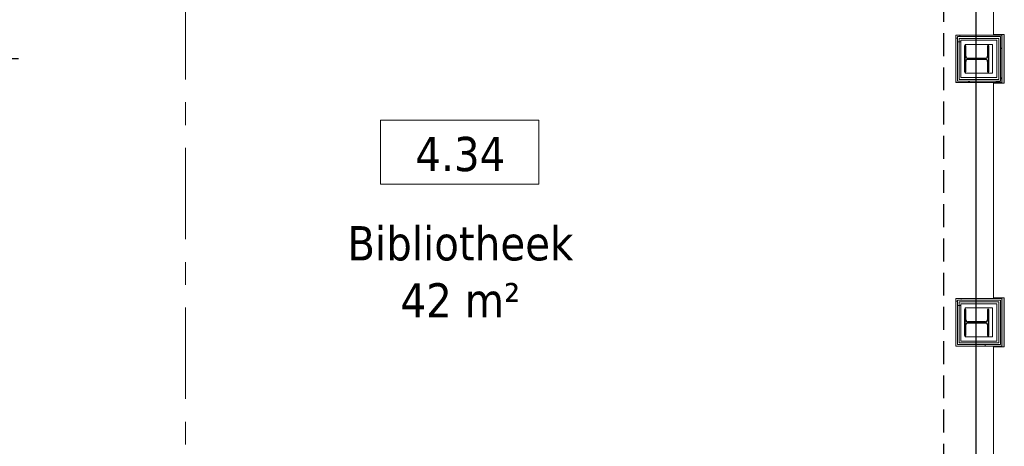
# Model space of a CAD drawing. Extents: x 2744 to 57639, y 3641 to 38820.
# Tile 160 of 179: x 47362 to 54213, y 31299 to 34268. Entities that reach past the tile are written whole.
import ezdxf

# ---------------------------------------------------------------- set-up
doc = ezdxf.new("R2010")
doc.units = 0
doc.header["$LTSCALE"] = 50
doc.header["$PDSIZE"] = -5
doc.linetypes.add('HIDDEN2', pattern=[4.7625, 3.175, -1.5875])
doc.linetypes.add('stramien', pattern=[22.225, 12.7, -3.175, 3.175, -3.175])
doc.layers.get('0').update_dxf_attribs({"linetype": 'CONTINUOUS'})
doc.layers.get('DEFPOINTS').update_dxf_attribs({"linetype": 'CONTINUOUS'})
for name, color, linetype, lineweight in [('A-AREA-IDEN', 8, 'CONTINUOUS', 18), ('A-FLOR-OTLN', 8, 'CONTINUOUS', 18), ('A-GLAZ', 8, 'CONTINUOUS', 25), ('A-WALL-MBNI', 8, 'CONTINUOUS', 25), ('A-WALL-PATT', 8, 'CONTINUOUS', 50), ('I-WALL', 8, 'CONTINUOUS', 25), ('S-COLS', 8, 'CONTINUOUS', 18), ('S-GRID', 8, 'CONTINUOUS', 18)]:
    doc.layers.add(name, color=color, linetype=linetype, lineweight=lineweight)
doc.layers.add('AS-M38--_F123--_Wandlengte', color=1, linetype='CONTINUOUS')
doc.styles.get("Standard").update_dxf_attribs({"font": 'isocp.shx'})
doc.styles.add('Tahoma_1', font='TAHOMA.TTF', dxfattribs={"height": 238.040123})
doc.dimstyles.new('CWall_F2_Wandlengte', dxfattribs={"dimscale": 50, "dimtxt": 2.5, "dimasz": 2, "dimexe": 1, "dimexo": 1, "dimgap": 0.5, "dimtad": 1, "dimdec": 0, "dimdsep": 46, "dimtxsty": 'Standard', "dimcen": 2.5, "dimclrt": 2, "dimadec": 0, "dimazin": 0, "dimtfac": 1, "dimtdec": 0, "dimtix": 1, "dimtmove": 2, "dimatfit": 0, "dimfxl": 0, "dimtolj": 1, "dimtzin": 0, "dimarcsym": 0})
pattern_1 = [(0, (0, 0), (406.4, 101.6), [33.528, -271.272, 33.528, -271.272, -1625.6]), (0, (0, 0), (406.4, 101.6), [-609.6, 33.528, -576.072, 33.528, -271.272, -711.2]), (0, (0, 0), (406.4, 101.6), [-1524, 33.528, -169.672, 33.528, -474.472]), (120, (152.4, 50.8), (-291.18818, 301.15272), [33.528, -271.272, 33.528, -271.272, -1625.6]), (120, (152.4, 50.8), (-291.18818, 301.15272), [-609.6, 33.528, -576.072, 33.528, -271.272, -711.2]), (120, (152.4, 50.8), (-291.18818, 301.15272), [-1524, 33.528, -169.672, 33.528, -474.472]), (240, (203.2, 254), (-115.21182, -402.75272), [33.528, -271.272, 33.528, -271.272, -1625.6]), (240, (203.2, 254), (-115.21182, -402.75272), [-609.6, 33.528, -576.072, 33.528, -271.272, -711.2]), (240, (203.2, 254), (-115.21182, -402.75272), [-1524, 33.528, -169.672, 33.528, -474.472])]
pattern_2 = [(0, (53876.6, 31929.03), (0, 500), []), (0, (53876.6, 31879.03), (0, 500), []), (0, (53876.6, 31829.03), (0, 500), []), (0, (53876.6, 31779.03), (0, 500), [])]
pattern_3 = [(0, (53876.6, 33762.37), (0, 500), []), (0, (53876.6, 33712.37), (0, 500), []), (0, (53876.6, 33662.37), (0, 500), []), (0, (53876.6, 33612.37), (0, 500), [])]

# ---------------------------------------------------------------- blocks, each defined once
blk = doc.blocks.new('10844_ABT model nieuw_export 08-11-2012_rvt-1-Plotview 4e Verdieping - schaal 1 op 100')
at = {"layer": 'S-COLS', "lineweight": 5}
for points in [[(54106.3, 33904.9), (54106.3, 34084.9), (54096.8, 34084.9), (54096.8, 34012.9), (54092.4, 34002.3), (54081.8, 33997.9), (53959.8, 33997.9), (53949.2, 34002.3), (53944.8, 34012.9), (53944.8, 34084.9), (53935.3, 34084.9), (53935.3, 33904.9), (53944.8, 33904.9), (53944.8, 33976.9), (53949.2, 33987.5), (53959.8, 33991.9), (54081.8, 33991.9), (54092.4, 33987.5), (54096.8, 33976.9), (54096.8, 33904.9)], [(53944.8, 32071.2), (53944.8, 32143.2), (53949.2, 32153.8), (53959.8, 32158.2), (54081.8, 32158.2), (54092.4, 32153.8), (54096.8, 32143.2), (54096.8, 32071.2), (54106.3, 32071.2), (54106.3, 32251.2), (54096.8, 32251.2), (54096.8, 32179.2), (54092.4, 32168.6), (54081.8, 32164.2), (53959.8, 32164.2), (53949.2, 32168.6), (53944.8, 32179.2), (53944.8, 32251.2), (53935.3, 32251.2), (53935.3, 32071.2)]]:
    blk.add_hatch(color=256, dxfattribs=at).paths.add_polyline_path(points, flags=0)
at = {"layer": 'S-COLS', "color": 0, "lineweight": 25}
for p, q in [((53944.8, 34084.9), (53935.3, 34084.9)), ((53935.3, 34084.9), (53935.3, 33904.9)), ((53944.8, 34012.9), (53944.8, 34084.9)), ((54106.3, 34084.9), (54096.8, 34084.9)), ((54096.8, 34084.9), (54096.8, 34012.9)), ((54106.3, 33904.9), (54106.3, 34084.9)), ((54081.8, 33997.9), (53959.8, 33997.9)), ((53959.8, 33991.9), (54081.8, 33991.9)), ((53944.8, 33904.9), (53944.8, 33976.9)), ((54096.8, 33976.9), (54096.8, 33904.9)), ((53935.3, 33904.9), (53944.8, 33904.9)), ((54096.8, 33904.9), (54106.3, 33904.9)), ((53944.8, 32251.2), (53935.3, 32251.2)), ((53935.3, 32251.2), (53935.3, 32071.2)), ((53944.8, 32179.2), (53944.8, 32251.2)), ((54106.3, 32251.2), (54096.8, 32251.2)), ((54096.8, 32251.2), (54096.8, 32179.2)), ((54106.3, 32071.2), (54106.3, 32251.2)), ((53944.8, 32071.2), (53944.8, 32143.2)), ((54081.8, 32164.2), (53959.8, 32164.2)), ((53959.8, 32158.2), (54081.8, 32158.2)), ((54096.8, 32143.2), (54096.8, 32071.2)), ((53935.3, 32071.2), (53944.8, 32071.2)), ((54096.8, 32071.2), (54106.3, 32071.2))]:
    blk.add_line(p, q, dxfattribs=at)
for centre, start, end in [((53959.8, 34012.9), 180, 270), ((53959.8, 33976.9), 90, 180), ((54081.8, 34012.9), 270, 0), ((54081.8, 33976.9), 0, 90), ((53959.8, 32179.2), 180, 270), ((53959.8, 32143.2), 90, 180), ((54081.8, 32179.2), 270, 0), ((54081.8, 32143.2), 0, 90)]:
    blk.add_arc(centre, 15, start, end, dxfattribs=at)
blk = doc.blocks.new('28_KA_Prefab betonnen borstwering vierde verdieping - 28_KA_Prefab betonnen borstwering vierde verdieping-10080192-Plotview 4e Verdieping - schaal 1 op 100')
at = {"layer": 'A-WALL-PATT', "lineweight": 25}
h = blk.add_hatch(color=256, dxfattribs=at)
h.paths.add_polyline_path([(54283.1, 17595.2), (54296.6, 17595.2), (54296.6, 17755.4), (54283.1, 17755.4), (54283.1, 17600.2), (54186.6, 17600.2), (54186.6, 17595.2)], flags=0)
h.paths.add_polyline_path([(54436.6, 19068.4), (54436.6, 19068.4), (54296.6, 19068.4), (54296.6, 19588), (54283.1, 19588), (54283.1, 19068.4), (54416.2, 19068.4)], flags=0)
h.paths.add_polyline_path([(54186.6, 19158.2), (54212.4, 19158.2), (54212.4, 19498.5), (54186.6, 19498.5), (54186.6, 19493.2), (54196.6, 19493.2), (54196.6, 19163.2), (54186.6, 19163.2)], flags=0)
h.paths.add_polyline_path([(54306.6, 20901), (54296.6, 20901.7), (54296.6, 21421.4), (54283.1, 21421.4), (54283.1, 20901), (54296.6, 20901)], flags=0)
h.paths.add_polyline_path([(54196.6, 20991.2), (54212.4, 20991.2), (54212.4, 21331.5), (54186.6, 21331.5), (54186.6, 21326.5), (54196.6, 21326.5), (54196.6, 20996.5), (54186.6, 20996.5), (54186.6, 20991.2)], flags=0)
h.paths.add_polyline_path([(54296.6, 22734.4), (54296.6, 22735), (54296.6, 23254.7), (54283.1, 23254.7), (54283.1, 22734.4), (54288.1, 22734.4)], flags=0)
h.paths.add_polyline_path([(54212.4, 22824.9), (54212.4, 23165.2), (54186.6, 23165.2), (54186.6, 23159.9), (54196.6, 23159.9), (54196.6, 22829.9), (54186.6, 22829.9), (54186.6, 22824.9), (54196.6, 22824.9)], flags=0)
h.paths.add_polyline_path([(54306.6, 24567.7), (54296.6, 24568.4), (54296.6, 25088), (54283.1, 25088), (54283.1, 24567.7), (54306.6, 24567.7)], flags=0)
h.paths.add_polyline_path([(54186.6, 24658.2), (54212.4, 24658.2), (54212.4, 24998.5), (54186.6, 24998.5), (54186.6, 24993.2), (54196.6, 24993.2), (54196.6, 24663.2), (54186.6, 24663.2)], flags=0)
h.paths.add_polyline_path([(54316.7, 26401), (54296.6, 26401.7), (54296.6, 26921.4), (54283.1, 26921.4), (54283.1, 26709.2), (54296.1, 26709.2), (54296.1, 26614.2), (54283.1, 26614.2), (54283.1, 26401), (54306.6, 26401)], flags=0)
h.paths.add_polyline_path([(54196.6, 26491.5), (54212.4, 26491.5), (54212.4, 26614.2), (54196.6, 26614.2), (54196.6, 26496.5), (54186.6, 26496.5), (54186.6, 26491.5)], flags=0)
h.paths.add_polyline_path([(54196.6, 26709.2), (54212.4, 26709.2), (54212.4, 26831.9), (54186.6, 26831.9), (54186.6, 26826.5), (54196.6, 26826.5), (54196.6, 26761.5)], flags=0)
h.paths.add_polyline_path([(54306.6, 28234.4), (54296.6, 28235), (54296.6, 28447.4), (54283.1, 28447.4), (54283.1, 28234.4), (54296.6, 28234.4)], flags=0)
h.paths.add_polyline_path([(54212.4, 28324.9), (54212.4, 28447.4), (54196.6, 28447.4), (54196.6, 28329.9), (54186.6, 28329.9), (54186.6, 28324.9), (54196.6, 28324.9)], flags=0)
h.paths.add_polyline_path([(54196.6, 28542.4), (54212.4, 28542.4), (54212.4, 28665.2), (54186.6, 28665.2), (54186.6, 28659.9), (54196.6, 28659.9), (54196.6, 28594.9)], flags=0)
h.paths.add_polyline_path([(54287.6, 28542.4), (54296.6, 28542.4), (54296.6, 28754.7), (54283.1, 28754.7), (54283.1, 28542.4)], flags=0)
h.paths.add_polyline_path([(54288.1, 30067.7), (54296.6, 30068.4), (54296.6, 30280.7), (54283.1, 30280.7), (54283.1, 30067.7)], flags=0)
h.paths.add_polyline_path([(54191.6, 30158.2), (54212.4, 30158.2), (54212.4, 30280.7), (54196.6, 30280.7), (54196.6, 30163.2), (54186.6, 30163.2), (54186.6, 30158.2)], flags=0)
h.paths.add_polyline_path([(54196.6, 30375.7), (54212.4, 30375.7), (54212.4, 30498.5), (54186.6, 30498.5), (54186.6, 30493.2), (54196.6, 30493.2), (54196.6, 30414.7)], flags=0)
h.paths.add_polyline_path([(54283.1, 30375.7), (54296.6, 30375.7), (54296.6, 30588), (54283.1, 30588), (54283.1, 30414.7)], flags=0)
h.paths.add_polyline_path([(54296.6, 31901), (54296.6, 31901.7), (54296.6, 32421.4), (54283.1, 32421.4), (54283.1, 31901), (54288.1, 31901)], flags=0)
h.paths.add_polyline_path([(54186.6, 31991.5), (54212.4, 31991.5), (54212.4, 32331.9), (54186.6, 32331.9), (54186.6, 32326.5), (54196.6, 32326.5), (54196.6, 31996.5), (54186.6, 31996.5)], flags=0)
h.paths.add_polyline_path([(54283.1, 33734.4), (54296.6, 33735), (54296.6, 34255.4), (54283.1, 34255.4), (54283.1, 33735)], flags=0)
h.paths.add_polyline_path([(54186.6, 33824.9), (54212.4, 33824.9), (54212.4, 34165.2), (54186.6, 34165.2), (54186.6, 34159.9), (54196.6, 34159.9), (54196.6, 33829.9), (54186.6, 33829.9)], flags=0)
h.paths.add_polyline_path([(54288.1, 35568.4), (54296.6, 35568.4), (54296.6, 36088.2), (53756.4, 36088.2), (53756.4, 36074.7), (54016.5, 36074.7), (54016.5, 35998.5), (53865.8, 35998.5), (53865.8, 35978.2), (53876.6, 35978.2), (53876.6, 35993.2), (54196.6, 35993.2), (54196.6, 35663.2), (54186.6, 35663.2), (54186.6, 35658.2), (54207.4, 35658.2), (54207.4, 35827.9), (54283.1, 35827.9), (54283.1, 35568.4)], flags=0)
h.paths.add_polyline_path([(52043.3, 35978.2), (52043.3, 35993.2), (52354.1, 35993.2), (52353.3, 35998.5), (52012.4, 35998.5), (52012.4, 35978.2)], flags=0)
h.paths.add_polyline_path([(50179.1, 35978.2), (50189.9, 35978.2), (50189.9, 35993.2), (50509.9, 35993.2), (50509.9, 35978.2), (50520.7, 35978.2), (50520.7, 35998.5), (50179.1, 35998.5), (50179.1, 35983.2)], flags=0)
h.paths.add_polyline_path([(48676.6, 35978.2), (48687.4, 35978.2), (48687.4, 35998.5), (48345.8, 35998.5), (48345.8, 35978.2), (48356.6, 35978.2), (48356.6, 35993.2), (48676.6, 35993.2), (48676.6, 35983.2)], flags=0)
h.paths.add_polyline_path([(46854.1, 35978.2), (46854.1, 35998.5), (46730.8, 35998.5), (46730.8, 35993.5), (46635.8, 35993.5), (46635.8, 35998.5), (46512.4, 35998.5), (46512.4, 35978.2), (46523.3, 35978.2), (46523.3, 35993.2), (46843.3, 35993.2), (46843.3, 35978.2)], flags=0)
h.paths.add_polyline_path([(45020.4, 35978.2), (45020.4, 35998.5), (44678.8, 35998.5), (44678.8, 35978.2), (44689.9, 35978.2), (44689.9, 35993.2), (45009.9, 35993.2), (45009.9, 35978.2)], flags=0)
h.paths.add_polyline_path([(42845.8, 35978.2), (42856.6, 35978.2), (42856.6, 35993.2), (43176.6, 35993.2), (43176.6, 35978.2), (43187.4, 35978.2), (43187.4, 35998.5), (42845.8, 35998.5), (42845.8, 35983.2)], flags=0)
h.paths.add_polyline_path([(41073.3, 35978.2), (41073.3, 36082.2), (41293.3, 36081.4), (41293.3, 35978.2), (41298.3, 35978.2), (41298.3, 36074.7), (41443.4, 36074.7), (41443.4, 36088.2), (40923.1, 36088.2), (40923.1, 36079.7), (40898.1, 36079.7), (40898.1, 36074.7), (41068.1, 36074.7), (41068.1, 35978.2)], flags=0)
h.paths.add_polyline_path([(39509.9, 35978.2), (39520.7, 35978.2), (39520.7, 35998.5), (39179.1, 35998.5), (39179.1, 35978.2), (39189.9, 35978.2), (39189.9, 35993.2), (39509.9, 35993.2), (39509.9, 35983.2)], flags=0)
h.paths.add_polyline_path([(37676.6, 35978.2), (37687.4, 35978.2), (37687.4, 35998.5), (37345.8, 35998.5), (37345.8, 35978.2), (37356.6, 35978.2), (37356.6, 35993.2), (37676.6, 35993.2), (37676.6, 35983.2)], flags=0)
h.paths.add_polyline_path([(35843.3, 35978.2), (35854.1, 35978.2), (35854.1, 35998.5), (35512.4, 35998.5), (35512.4, 35978.2), (35523.3, 35978.2), (35523.3, 35993.2), (35843.3, 35993.2), (35843.3, 35983.2)], flags=0)
h.paths.add_polyline_path([(33679.1, 35978.2), (33689.9, 35978.2), (33689.9, 35993.2), (34009.9, 35993.2), (34009.9, 35978.2), (34020.7, 35978.2), (34020.7, 35998.5), (33679.1, 35998.5), (33679.1, 35983.2)], flags=0)
h.paths.add_polyline_path([(31901.4, 35978.2), (31906.6, 35978.2), (31906.6, 36088.2), (31756.4, 36088.2), (31756.4, 36074.7), (31901.4, 36074.7)], flags=0)
h.paths.add_polyline_path([(30343.3, 35978.2), (30354.1, 35978.2), (30354.1, 35998.5), (30230.8, 35998.5), (30230.8, 35993.5), (30135.8, 35993.5), (30135.8, 35998.5), (30012.4, 35998.5), (30012.4, 35978.2), (30023.3, 35978.2), (30023.3, 35993.2), (30343.3, 35993.2), (30343.3, 35983.2)], flags=0)
h.paths.add_polyline_path([(28179.1, 35978.2), (28189.9, 35978.2), (28189.9, 35993.2), (28509.9, 35993.2), (28509.9, 35978.2), (28520.7, 35978.2), (28520.7, 35998.5), (28402.4, 35998.5), (28402.4, 35993.5), (28307.4, 35993.5), (28307.4, 35998.5), (28179.1, 35998.5), (28179.1, 35983.2)], flags=0)
h.paths.add_polyline_path([(26356.6, 35978.2), (26356.6, 35993.2), (26676.6, 35993.2), (26676.6, 35978.2), (26687.4, 35978.2), (26687.4, 35998.5), (26345.8, 35998.5), (26345.8, 35978.2)], flags=0)
h.paths.add_polyline_path([(24512.4, 35978.2), (24523.3, 35978.2), (24523.3, 35993.2), (24843.3, 35993.2), (24843.3, 35978.2), (24854.1, 35978.2), (24854.1, 35998.5), (24512.4, 35998.5), (24512.4, 35983.2)], flags=0)
h.paths.add_polyline_path([(22949.6, 35978.2), (22964.9, 35978.2), (22964.9, 36074.7), (23046.6, 36074.7), (23046.6, 36088.2), (22956.6, 36088.2), (22956.6, 36228.2), (22949.6, 36228.2), (22949.6, 36074.7)], flags=0)
h.paths.add_polyline_path([(50331.6, 36074.7), (50610.1, 36074.7), (50610.1, 36088.2), (50089.8, 36088.2), (50089.8, 36074.7), (50179.1, 36074.7)], flags=0)
h.paths.add_polyline_path([(48687.4, 36074.7), (48776.8, 36074.7), (48776.8, 36088.2), (48256.4, 36088.2), (48256.4, 36074.7), (48435.8, 36074.7)], flags=0)
h.paths.add_polyline_path([(51923.1, 36074.7), (52443.4, 36074.7), (52443.4, 36088.2), (51923.1, 36088.2), (51923.1, 36079.7)], flags=0)
h.paths.add_polyline_path([(46539.9, 36074.7), (46635.8, 36074.7), (46635.8, 36082.2), (46730.8, 36082.2), (46730.8, 36074.7), (46943.4, 36074.7), (46943.4, 36088.2), (46423.1, 36088.2), (46423.1, 36074.7), (46512.4, 36074.7)], flags=0)
h.paths.add_polyline_path([(43064.3, 36074.7), (43276.8, 36074.7), (43276.8, 36088.2), (42756.4, 36088.2), (42756.4, 36074.7), (42845.8, 36074.7)], flags=0)
h.paths.add_polyline_path([(44678.8, 36074.7), (45110.1, 36074.7), (45110.1, 36088.2), (44589.8, 36088.2), (44589.8, 36074.7), (44644.1, 36074.7)], flags=0)
h.paths.add_polyline_path([(37796.8, 36074.7), (37801.8, 36074.7), (37801.8, 36079.7), (37776.8, 36079.7), (37776.8, 36088.2), (37256.4, 36088.2), (37256.4, 36079.7), (37231.4, 36079.7), (37231.4, 36074.7), (37776.8, 36074.7)], flags=0)
h.paths.add_polyline_path([(39520.7, 36074.7), (39635.1, 36074.7), (39635.1, 36079.7), (39610.1, 36079.7), (39610.1, 36088.2), (39089.8, 36088.2), (39089.8, 36079.7), (39064.8, 36079.7), (39064.8, 36074.7), (39272.6, 36074.7)], flags=0)
h.paths.add_polyline_path([(35403.1, 36074.7), (35968.4, 36074.7), (35968.4, 36079.7), (35943.4, 36079.7), (35943.4, 36088.2), (35423.1, 36088.2), (35423.1, 36079.7), (35398.1, 36079.7), (35398.1, 36074.7)], flags=0)
h.paths.add_polyline_path([(28089.8, 36074.7), (28307.4, 36074.7), (28307.4, 36082.2), (28402.4, 36082.2), (28402.4, 36074.7), (28610.1, 36074.7), (28610.1, 36088.2), (28089.8, 36088.2), (28089.8, 36079.7)], flags=0)
h.paths.add_polyline_path([(30354.1, 36074.7), (30443.4, 36074.7), (30443.4, 36088.2), (29923.1, 36088.2), (29923.1, 36074.7), (30135.8, 36074.7), (30135.8, 36082.2), (30230.8, 36082.2), (30230.8, 36074.7)], flags=0)
h.paths.add_polyline_path([(34135.1, 36074.7), (34135.1, 36079.7), (34110.1, 36079.7), (34110.1, 36088.2), (33589.8, 36088.2), (33589.8, 36079.7), (33564.8, 36079.7), (33564.8, 36074.7), (34130.7, 36074.7)], flags=0)
h.paths.add_polyline_path([(26687.4, 36074.7), (26776.8, 36074.7), (26776.8, 36088.2), (26256.4, 36088.2), (26256.4, 36074.7), (26633.8, 36074.7)], flags=0)
h.paths.add_polyline_path([(32131.6, 36074.7), (32301.8, 36074.7), (32301.8, 36079.7), (32276.8, 36079.7), (32276.8, 36088.2), (31916.6, 36088.2), (31916.6, 36082.2), (32131.6, 36082.2), (32131.6, 36079.7)], flags=0)
h.paths.add_polyline_path([(24738, 36074.7), (24943.4, 36074.7), (24943.4, 36088.2), (24423.1, 36088.2), (24423.1, 36074.7), (24512.4, 36074.7)], flags=0)
h.paths.add_polyline_path([(23056.6, 36074.7), (23110.1, 36074.7), (23110.1, 36088.2), (23056.6, 36088.2), (23056.6, 36079.7)], flags=0)
at = {"layer": 'A-WALL-MBNI'}
for p, q in [((54186.6, 34159.9), (54186.6, 34165.2)), ((54186.6, 33824.9), (54186.6, 33829.9)), ((54186.6, 32326.5), (54186.6, 32331.9)), ((54186.6, 31991.5), (54186.6, 31996.5))]:
    blk.add_line(p, q, dxfattribs=at)
blk = doc.blocks.new('vensterbank tweede verdieping3 - vensterbank tweede verdieping-12052795-Plotview 4e Verdieping - schaal 1 op 100')
at = {"layer": 'A-GLAZ', "lineweight": 18}
for p, q in [((54136.6, 35658.2), (54136.6, 34165.2)), ((54136.6, 34165.2), (54212.4, 34165.2)), ((54212.4, 34165.2), (54212.4, 33824.9)), ((54212.4, 33824.9), (54136.6, 33824.9)), ((54136.6, 33824.9), (54136.6, 32331.9)), ((54136.6, 32331.9), (54212.4, 32331.9)), ((54212.4, 32331.9), (54212.4, 31991.5)), ((54212.4, 31991.5), (54136.6, 31991.5)), ((54136.6, 31991.5), (54136.6, 30498.5))]:
    blk.add_line(p, q, dxfattribs=at)
blk = doc.blocks.new('00_KU ruimtetag groot - 00_KU ruimtetag groot-3653893-Plotview 4e Verdieping - schaal 1 op 100')
at = {"layer": 'A-AREA-IDEN'}
for p, q in [((5.5, 2.164), (-5.5, 2.164)), ((-5.5, 2.164), (-5.5, -2.302)), ((5.5, -2.302), (5.5, 2.164)), ((-5.5, -2.302), (5.5, -2.302))]:
    blk.add_line(p, q, dxfattribs=at)
blk = doc.blocks.new('Onderlegger 4e verdieping')
at = {"layer": 'A-WALL-PATT', "lineweight": 18}
h = blk.add_hatch(dxfattribs=at)
h.set_pattern_fill('FP_9', color=256, style=0, pattern_type=2)
h.set_pattern_definition(pattern_1)
h.paths.add_polyline_path([(54196.6, 34149.9), (54196.6, 34159.9), (53876.6, 34159.9), (53876.6, 34149.9), (54186.6, 34149.9)], flags=0)
h = blk.add_hatch(dxfattribs=at)
h.set_pattern_fill('FP_9', color=256, style=0, pattern_type=2)
h.set_pattern_definition(pattern_1)
h.paths.add_polyline_path([(53886.6, 33829.9), (53886.6, 34149.9), (53876.6, 34149.9), (53876.6, 33829.9)], flags=0)
h = blk.add_hatch(dxfattribs=at)
h.set_pattern_fill('FP_21', color=256, angle=-270, style=0, pattern_type=2)
h.set_pattern_definition([(270, (53836.6, 34159.87), (500, 3e-14), []), (270, (53786.6, 34159.87), (500, 3e-14), []), (270, (53736.6, 34159.87), (500, 3e-14), []), (270, (53686.6, 34159.87), (500, 3e-14), [])])
h.paths.add_polyline_path([(53899.1, 34137.4), (54186.6, 34137.4), (54186.6, 34149.9), (53886.6, 34149.9), (53886.6, 34137.4)], flags=0)
h = blk.add_hatch(dxfattribs=at)
h.set_pattern_fill('FP_22', color=256, angle=90, style=0, pattern_type=2)
h.set_pattern_definition(pattern_3)
h.paths.add_polyline_path([(53899.1, 33839.9), (53899.1, 34137.4), (53886.6, 34137.4), (53886.6, 33839.9)], flags=0)
h = blk.add_hatch(dxfattribs=at)
h.set_pattern_fill('FP_22', color=256, angle=90, style=0, pattern_type=2)
h.set_pattern_definition(pattern_3)
h.paths.add_polyline_path([(53911.6, 33852.4), (53911.6, 34124.9), (53899.1, 34124.9), (53899.1, 33852.4)], flags=0)
h = blk.add_hatch(dxfattribs=at)
h.set_pattern_fill('FP_9', color=256, style=0, pattern_type=2)
h.set_pattern_definition(pattern_1)
h.paths.add_polyline_path([(54186.6, 33829.9), (54196.6, 33829.9), (54196.6, 34149.9), (54186.6, 34149.9), (54186.6, 33839.9)], flags=0)
h = blk.add_hatch(dxfattribs=at)
h.set_pattern_fill('FP_9', color=256, style=0, pattern_type=2)
h.set_pattern_definition(pattern_1)
h.paths.add_polyline_path([(54161.6, 33829.9), (54186.6, 33829.9), (54186.6, 33839.9), (53886.6, 33839.9), (53886.6, 33829.9), (54131.6, 33829.9)], flags=0)
h = blk.add_hatch(dxfattribs=at)
h.set_pattern_fill('FP_9', color=256, style=0, pattern_type=2)
h.set_pattern_definition(pattern_1)
h.paths.add_polyline_path([(54186.6, 32316.5), (54196.6, 32316.5), (54196.6, 32326.5), (53876.6, 32326.5), (53876.6, 32316.5), (54123.2, 32316.5)], flags=0)
h = blk.add_hatch(dxfattribs=at)
h.set_pattern_fill('FP_9', color=256, style=0, pattern_type=2)
h.set_pattern_definition(pattern_1)
h.paths.add_polyline_path([(53886.6, 31996.5), (53886.6, 32316.5), (53876.6, 32316.5), (53876.6, 31996.5)], flags=0)
h = blk.add_hatch(dxfattribs=at)
h.set_pattern_fill('FP_19', color=256, angle=-270, style=0, pattern_type=2)
h.set_pattern_definition([(270, (53836.6, 32326.53), (500, 3e-14), []), (270, (53786.6, 32326.53), (500, 3e-14), []), (270, (53736.6, 32326.53), (500, 3e-14), []), (270, (53686.6, 32326.53), (500, 3e-14), [])])
h.paths.add_polyline_path([(54174.1, 32304), (54186.6, 32304), (54186.6, 32316.5), (53886.6, 32316.5), (53886.6, 32304), (54123.2, 32304)], flags=0)
h = blk.add_hatch(dxfattribs=at)
h.set_pattern_fill('FP_20', color=256, angle=90, style=0, pattern_type=2)
h.set_pattern_definition(pattern_2)
h.paths.add_polyline_path([(53899.1, 32006.5), (53899.1, 32304), (53886.6, 32304), (53886.6, 32006.5)], flags=0)
h = blk.add_hatch(dxfattribs=at)
h.set_pattern_fill('FP_20', color=256, angle=90, style=0, pattern_type=2)
h.set_pattern_definition(pattern_2)
h.paths.add_polyline_path([(53911.6, 32019), (53911.6, 32291.5), (53899.1, 32291.5), (53899.1, 32019)], flags=0)
h = blk.add_hatch(dxfattribs=at)
h.set_pattern_fill('FP_9', color=256, style=0, pattern_type=2)
h.set_pattern_definition(pattern_1)
h.paths.add_polyline_path([(53911.6, 31996.5), (54186.6, 31996.5), (54186.6, 32006.5), (53886.6, 32006.5), (53886.6, 31996.5), (53899.1, 31996.5)], flags=0)
at = {"layer": 'A-FLOR-OTLN'}
for p, q in [((54186.3, 34165.2), (54186.3, 34159.9)), ((54186.3, 33829.9), (54186.3, 33824.9)), ((54186.3, 32331.9), (54186.3, 32326.5)), ((54186.3, 31996.5), (54186.3, 31991.5))]:
    blk.add_line(p, q, dxfattribs=at)
at = {"layer": 'I-WALL', "lineweight": 18}
for p, q in [((54196.6, 34159.9), (53876.6, 34159.9)), ((53876.6, 34159.9), (53876.6, 33829.9)), ((54186.6, 34149.9), (53886.6, 34149.9)), ((53886.6, 34149.9), (53886.6, 33839.9)), ((54174.1, 34137.4), (53899.1, 34137.4)), ((53899.1, 34137.4), (53899.1, 33852.4)), ((54161.6, 34124.9), (53911.6, 34124.9)), ((53911.6, 34124.9), (53911.6, 33864.9)), ((54161.6, 34124.9), (54161.6, 33864.9)), ((54174.1, 34137.4), (54174.1, 33852.4)), ((54186.6, 34149.9), (54186.6, 33839.9)), ((54196.6, 33829.9), (54196.6, 34159.9)), ((53941.6, 34094.9), (54131.6, 34094.9)), ((53941.6, 33894.9), (53941.6, 34094.9)), ((54131.6, 34094.9), (54131.6, 33894.9)), ((54174.1, 33852.4), (53899.1, 33852.4)), ((54161.6, 33864.9), (53911.6, 33864.9)), ((54131.6, 33894.9), (53941.6, 33894.9)), ((53876.6, 33829.9), (54196.6, 33829.9)), ((54186.6, 33839.9), (53886.6, 33839.9)), ((54196.6, 32326.5), (53876.6, 32326.5)), ((53876.6, 32326.5), (53876.6, 31996.5)), ((54186.6, 32316.5), (53886.6, 32316.5)), ((53886.6, 32316.5), (53886.6, 32006.5)), ((54174.1, 32304), (53899.1, 32304)), ((53899.1, 32304), (53899.1, 32019)), ((54161.6, 32291.5), (53911.6, 32291.5)), ((53911.6, 32291.5), (53911.6, 32031.5)), ((54161.6, 32291.5), (54161.6, 32031.5)), ((54174.1, 32304), (54174.1, 32019)), ((54186.6, 32316.5), (54186.6, 32006.5)), ((54196.6, 31996.5), (54196.6, 32326.5)), ((53941.6, 32261.5), (54131.6, 32261.5)), ((53941.6, 32061.5), (53941.6, 32261.5)), ((54131.6, 32261.5), (54131.6, 32061.5)), ((54131.6, 32061.5), (53941.6, 32061.5)), ((53876.6, 31996.5), (54196.6, 31996.5)), ((54186.6, 32006.5), (53886.6, 32006.5)), ((54174.1, 32019), (53899.1, 32019)), ((54161.6, 32031.5), (53911.6, 32031.5))]:
    blk.add_line(p, q, dxfattribs=at)
at = {"layer": 'S-GRID', "linetype": 'stramien'}
for p, q in [((48516.6, 37820.1), (48516.6, 15453.9)), ((54016.6, 37820.1), (54016.6, 15453.9))]:
    blk.add_line(p, q, dxfattribs=at)
at = {"lineweight": 5}
blk.add_blockref('10844_ABT model nieuw_export 08-11-2012_rvt-1-Plotview 4e Verdieping - schaal 1 op 100', (0, 0), dxfattribs=at)
at = {"layer": 'A-AREA-IDEN', "xscale": 99.99999999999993, "yscale": 99.99999999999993, "zscale": 99.99999999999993}
blk.add_blockref('00_KU ruimtetag groot - 00_KU ruimtetag groot-3653893-Plotview 4e Verdieping - schaal 1 op 100', (50423.7, 33352.7), dxfattribs=at)
at = {"layer": 'A-GLAZ'}
blk.add_blockref('vensterbank tweede verdieping3 - vensterbank tweede verdieping-12052795-Plotview 4e Verdieping - schaal 1 op 100', (0, 0), dxfattribs=at)
at = {"layer": 'A-WALL-MBNI'}
blk.add_blockref('28_KA_Prefab betonnen borstwering vierde verdieping - 28_KA_Prefab betonnen borstwering vierde verdieping-10080192-Plotview 4e Verdieping - schaal 1 op 100', (0, 0), dxfattribs=at)
at = {"layer": 'A-AREA-IDEN', "char_height": 238.04, "attachment_point": 2, "line_spacing_factor": 1.000232, "style": 'Tahoma_1'}
for s, insert, width in [('4.34', (50428.3, 33452), 768), ('Bibliotheek\\P42 m²', (50428.3, 32830.9), 1890)]:
    blk.add_mtext(s, dxfattribs=dict(at, insert=insert, width=width))
blk = doc.blocks.new('*D157')
at = {"layer": 'AS-M38--_F123--_Wandlengte', "color": 0, "lineweight": -2}
for p, q in [((54015.6, 38175.3), (54015.6, 26794.7)), ((52182.6, 26988.9), (52182.6, 26794.7)), ((52282.6, 26844.7), (53915.6, 26844.7))]:
    blk.add_line(p, q, dxfattribs=at)
at = {"layer": 'AS-M38--_F123--_Wandlengte', "color": 0}
for points in [[(52282.6, 26861.3), (52282.6, 26828), (52182.6, 26844.7)], [(53915.6, 26861.3), (53915.6, 26828), (54015.6, 26844.7)]]:
    blk.add_solid(points, dxfattribs=at)
at = {"layer": 'DEFPOINTS', "color": 0}
for p in [(54015.6, 38225.3), (52182.6, 27038.9), (54015.6, 26844.7)]:
    blk.add_point(p, dxfattribs=at)
at = {"layer": 'AS-M38--_F123--_Wandlengte', "color": 2, "insert": (53099.1, 26932.2), "char_height": 125, "attachment_point": 5}
blk.add_mtext('\\A1;1833', dxfattribs=at)
blk = doc.blocks.new('*D159')
at = {"layer": 'AS-M38--_F123--_Wandlengte', "color": 0, "lineweight": -2}
for p, q in [((47354, 33994.2), (47036.9, 33994.2)), ((47086.9, 33894.2), (47086.9, 30428.2)), ((47144.5, 30328.2), (47036.9, 30328.2))]:
    blk.add_line(p, q, dxfattribs=at)
at = {"layer": 'AS-M38--_F123--_Wandlengte', "color": 0}
for points in [[(47070.2, 33894.2), (47103.5, 33894.2), (47086.9, 33994.2)], [(47070.2, 30428.2), (47103.5, 30428.2), (47086.9, 30328.2)]]:
    blk.add_solid(points, dxfattribs=at)
at = {"layer": 'DEFPOINTS', "color": 0}
for p in [(47404, 33994.2), (47086.9, 30328.2), (47194.5, 30328.2)]:
    blk.add_point(p, dxfattribs=at)
at = {"layer": 'AS-M38--_F123--_Wandlengte', "color": 2, "insert": (46999.4, 32161.2), "char_height": 125, "attachment_point": 5, "rotation": 90}
blk.add_mtext('\\A1;3666', dxfattribs=at)

msp = doc.modelspace()

# ---------------------------------------------------------------- linework, layer by layer
at = {"color": 254, "linetype": 'HIDDEN2'}
msp.add_line((53790.6, 35602.2), (53790.6, 17820.2), dxfattribs=at)

# ---------------------------------------------------------------- block references
msp.add_blockref('Onderlegger 4e verdieping', (0, 0))

# ---------------------------------------------------------------- dimensions: what is measured, and where the dimension line sits
at = {"layer": 'AS-M38--_F123--_Wandlengte'}
dim = msp.add_linear_dim(base=(54015.6, 26844.68), p1=(52182.6, 27038.89), p2=(54015.6, 38225.26), dimstyle='CWall_F2_Wandlengte', dxfattribs=at)
dim.commit()
dim.dimension.update_dxf_attribs({"geometry": '*D157', "text_midpoint": (53099.1, 26932.18)})
dim = msp.add_linear_dim(base=(47086.86, 30328.2), p1=(47403.97, 33994.2), p2=(47194.46, 30328.2), angle=90, dimstyle='CWall_F2_Wandlengte', dxfattribs=at)
dim.commit()
dim.dimension.update_dxf_attribs({"geometry": '*D159', "text_midpoint": (46999.36, 32161.2)})

doc.saveas('drawing.dxf')
